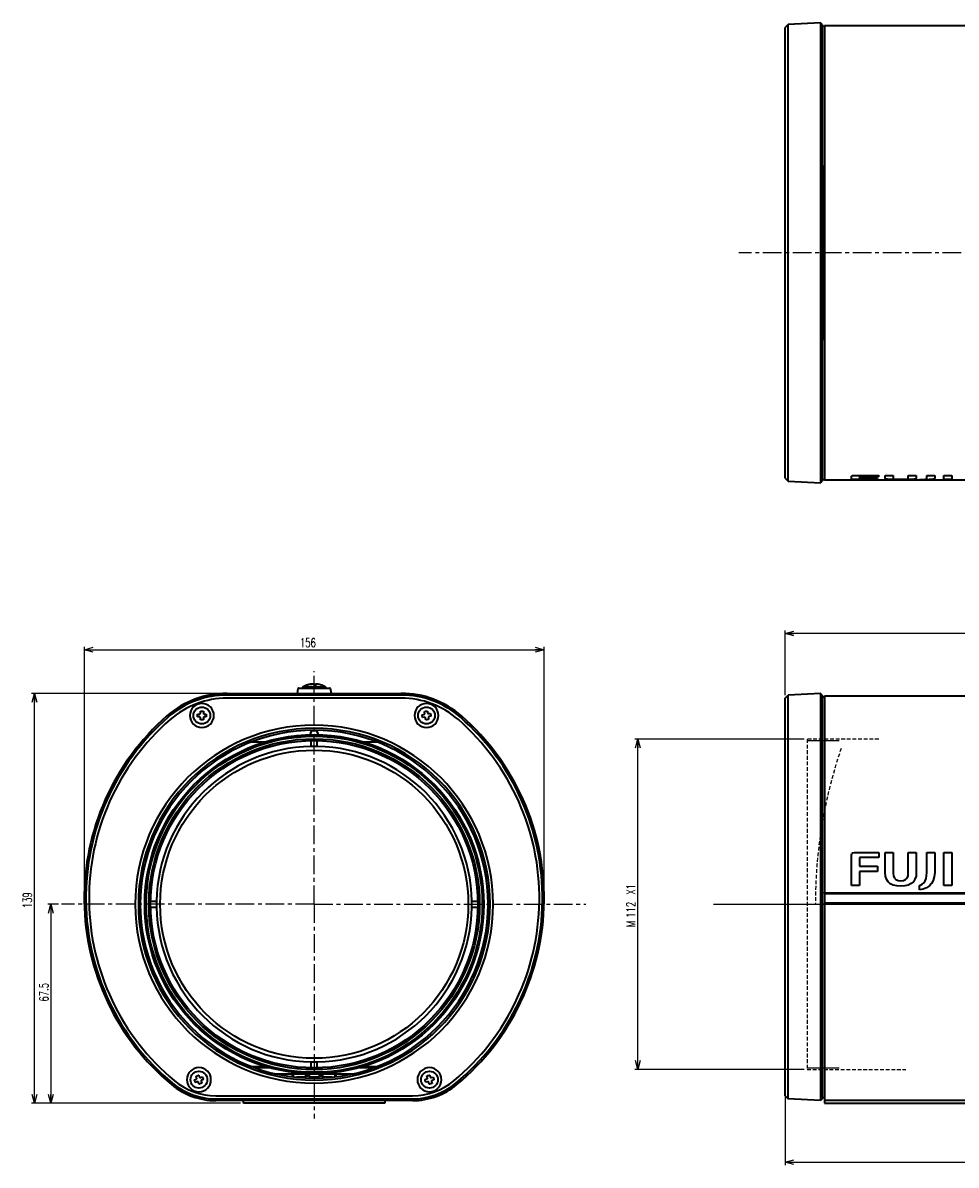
# Model space of a CAD drawing. Header units: millimetres. Extents: x -253 to 658, y -105 to 533.
# Tile 2 of 32: x -253 to 63, y 146 to 533. Entities that reach past the tile are written whole.
import ezdxf

# ---------------------------------------------------------------- set-up
doc = ezdxf.new("R2010")
doc.units = ezdxf.units.MM
doc.linetypes.add('CENTER', pattern=[10.16, 6.35, -1.27, 1.27, -1.27])
doc.linetypes.add('HIDDEN', pattern=[1.905, 1.27, -0.635])
doc.layers.add('1', color=7, linetype='Continuous')
doc.styles.add('SLDTEXTSTYLE0', font='TXT', dxfattribs={"width": 0.7, "bigfont": 'bigfont'})
doc.dimstyles.new('SLDDIMSTYLE0', dxfattribs={"dimtxt": 3, "dimasz": 3, "dimexe": 0, "dimexo": 0.0625, "dimgap": 0.75, "dimtad": 3, "dimdec": 4, "dimrnd": 1e-09, "dimzin": 12, "dimdsep": 46, "dimtxsty": 'SLDTEXTSTYLE0', "dimblk1": 'OPEN30', "dimblk2": 'OPEN30', "dimsah": 1, "dimcen": 0.09, "dimadec": 0, "dimazin": 3, "dimtfac": 1, "dimtofl": 0, "dimtmove": 0, "dimatfit": 3, "dimldrblk": 'OPEN30', "dimfxl": 1, "dimfrac": 2, "dimtolj": 1, "dimtzin": 12, "dimarcsym": 0})
doc.dimstyles.new('SLDDIMSTYLE1', dxfattribs={"dimtxt": 3, "dimasz": 3, "dimexe": 0, "dimexo": 0.0625, "dimgap": 0.75, "dimtad": 3, "dimdec": 0, "dimrnd": 1e-09, "dimzin": 12, "dimdsep": 46, "dimtxsty": 'SLDTEXTSTYLE0', "dimblk1": 'OPEN30', "dimblk2": 'OPEN30', "dimsah": 1, "dimcen": 0.09, "dimadec": 0, "dimazin": 3, "dimtfac": 1, "dimtofl": 0, "dimtmove": 0, "dimatfit": 3, "dimldrblk": 'OPEN30', "dimfxl": 1, "dimfrac": 2, "dimtolj": 1, "dimtzin": 12, "dimarcsym": 0})
doc.dimstyles.new('SLDDIMSTYLE2', dxfattribs={"dimtxt": 3, "dimasz": 3, "dimexe": 0, "dimexo": 0.0625, "dimgap": 0.75, "dimtad": 3, "dimdec": 1, "dimrnd": 1e-09, "dimzin": 12, "dimdsep": 46, "dimtxsty": 'SLDTEXTSTYLE0', "dimblk1": 'OPEN30', "dimblk2": 'OPEN30', "dimsah": 1, "dimcen": 0.09, "dimadec": 0, "dimazin": 3, "dimtfac": 1, "dimtofl": 0, "dimtmove": 0, "dimatfit": 3, "dimldrblk": 'OPEN30', "dimfxl": 1, "dimfrac": 2, "dimtolj": 1, "dimtzin": 12, "dimarcsym": 0})

# ---------------------------------------------------------------- blocks, each defined once
blk = doc.blocks.new('_Open30')
at = {"color": 0, "linetype": 'ByBlock', "lineweight": -2}
for p, q in [((-1, 0.267949), (0, 0)), ((0, 0), (-1, -0.267949)), ((0, 0), (-1, 0))]:
    blk.add_line(p, q, dxfattribs=at)
blk = doc.blocks.new('_D')
at = {"layer": '1'}
for p, q in [((-240.95, 234.24), (-244.56, 234.24)), ((-243.56, 234.24), (-243.56, 166.74)), ((-179.26, 166.74), (-244.56, 166.74))]:
    blk.add_line(p, q, dxfattribs=at)
at = {"layer": '1', "xscale": 3, "yscale": 3}
for p, rotation in [((-243.56, 234.24), 90), ((-243.56, 166.74), 270)]:
    blk.add_blockref('_Open30', p, dxfattribs=dict(at, rotation=rotation))
at = {"layer": '1', "insert": (-247.42, 201.24), "char_height": 3, "attachment_point": 1, "rotation": 90, "style": 'SLDTEXTSTYLE0'}
blk.add_mtext('67.5', dxfattribs=at)
blk = doc.blocks.new('_D_1')
at = {"layer": '1'}
for p, q in [((-232.22, 235.24), (-232.22, 321.56)), ((-76.28, 236.22), (-76.28, 321.56)), ((-232.22, 320.56), (-76.28, 320.56))]:
    blk.add_line(p, q, dxfattribs=at)
at = {"layer": '1', "xscale": 3, "yscale": 3, "rotation": 180}
blk.add_blockref('_Open30', (-232.22, 320.56), dxfattribs=at)
at = {"layer": '1', "xscale": 3, "yscale": 3}
blk.add_blockref('_Open30', (-76.28, 320.56), dxfattribs=at)
at = {"layer": '1', "insert": (-159.1, 324.43), "char_height": 3, "attachment_point": 1, "style": 'SLDTEXTSTYLE0'}
blk.add_mtext('156', dxfattribs=at)
blk = doc.blocks.new('_D_2')
at = {"layer": '1'}
for p, q in [((-184.8, 305.75), (-250.17, 305.75)), ((-249.17, 166.74), (-249.17, 305.75)), ((-179.26, 166.74), (-250.17, 166.74))]:
    blk.add_line(p, q, dxfattribs=at)
at = {"layer": '1', "xscale": 3, "yscale": 3}
for p, rotation in [((-249.17, 305.75, -196.31), 90), ((-249.17, 166.74, -196.31), 270)]:
    blk.add_blockref('_Open30', p, dxfattribs=dict(at, rotation=rotation))
at = {"layer": '1', "insert": (-253.04, 232.89), "char_height": 3, "attachment_point": 1, "rotation": 90, "style": 'SLDTEXTSTYLE0'}
blk.add_mtext('139', dxfattribs=at)
blk = doc.blocks.new('SW_CENTERMARKSYMBOL_0')
at = {"layer": '1', "color": 0}
for q in [(-2.5, 0), (0, 2.5), (0, -2.5), (2.5, 0)]:
    blk.add_line((0, 0), q, dxfattribs=at)
blk = doc.blocks.new('_D_3')
at = {"layer": '1'}
for p, q in [((11.94, 290.24), (-45.5, 290.24)), ((-44.5, 178.24), (-44.5, 290.24)), ((11.94, 178.24), (-45.5, 178.24))]:
    blk.add_line(p, q, dxfattribs=at)
at = {"layer": '1', "xscale": 3, "yscale": 3}
for p, rotation in [((-44.5, 290.24), 90), ((-44.5, 178.24), 270)]:
    blk.add_blockref('_Open30', p, dxfattribs=dict(at, rotation=rotation))
at = {"layer": '1', "char_height": 3, "attachment_point": 1, "rotation": 90, "style": 'SLDTEXTSTYLE0'}
for s, insert in [('X1', (-48.37, 237.45)), ('112', (-48.37, 229.67)), ('M', (-48.37, 226.45))]:
    blk.add_mtext(s, dxfattribs=dict(at, insert=insert))
blk = doc.blocks.new('_D_4')
at = {"layer": '1'}
for p, q in [((220.46, 213.11), (220.46, 145.76)), ((5.46, 173.36), (5.46, 145.76)), ((5.46, 146.76), (220.46, 146.76))]:
    blk.add_line(p, q, dxfattribs=at)
at = {"layer": '1', "xscale": 3, "yscale": 3, "rotation": 180}
blk.add_blockref('_Open30', (5.46, 146.76), dxfattribs=at)
at = {"layer": '1', "xscale": 3, "yscale": 3}
blk.add_blockref('_Open30', (220.46, 146.76), dxfattribs=at)
at = {"layer": '1', "insert": (105.67, 150.62), "char_height": 3, "attachment_point": 1, "style": 'SLDTEXTSTYLE0'}
blk.add_mtext('215', dxfattribs=at)
blk = doc.blocks.new('_D_6')
at = {"layer": '1'}
for p, q in [((5.46, 305.13), (5.46, 327.05)), ((455.01, 326.05), (5.46, 326.05)), ((455.01, 287.02), (455.01, 327.05))]:
    blk.add_line(p, q, dxfattribs=at)
at = {"layer": '1', "xscale": 3, "yscale": 3}
for p, rotation in [((5.46, 326.05, -5.13), 180), ((455.01, 326.05, -5.13), 360)]:
    blk.add_blockref('_Open30', p, dxfattribs=dict(at, rotation=rotation))
at = {"layer": '1', "insert": (209.64, 329.92), "char_height": 3, "attachment_point": 1, "style": 'SLDTEXTSTYLE0'}
blk.add_mtext('449.6', dxfattribs=at)

msp = doc.modelspace()

# ---------------------------------------------------------------- linework, layer by layer
at = {"color": 7, "linetype": 'Continuous', "lineweight": 35}
for p, q in [((6.46296, 532.55757), (5.46433, 531.50523)), ((5.46433, 504.0142), (5.46433, 531.50523)), ((17.45477, 533.13362), (6.46296, 532.55757)), ((6.46296, 504.70738), (6.46296, 532.55757)), ((18.06433, 532.52407), (17.45477, 533.13362)), ((17.45477, 533.13362), (17.45477, 505.08684)), ((18.06433, 532.52407), (18.06433, 504.68532)), ((18.86433, 531.93214), (18.06433, 531.97407)), ((18.86433, 531.93214), (18.86433, 504.41604)), ((413.86533, 532.12407), (18.86533, 532.12407)), ((18.86533, 532.12407), (18.86533, 504.42183)), ((18.86533, 526.5814), (18.86433, 526.58145)), ((18.86533, 526.03816), (18.86433, 526.03817)), ((18.86533, 509.91704), (18.86433, 509.91704)), ((5.46433, 484.66043), (5.46433, 504.0142)), ((6.46296, 484.66043), (6.46296, 504.70738)), ((17.45477, 505.08684), (17.45477, 484.66043)), ((18.06433, 504.68532), (18.06433, 484.66043)), ((18.86433, 504.41604), (18.86433, 484.73291)), ((18.86533, 504.42183), (18.86533, 484.66043)), ((18.86533, 494.47407), (18.86433, 494.47407)), ((18.86433, 491.97407), (18.86533, 491.97407)), ((5.46433, 425.5877), (5.46433, 484.66043)), ((6.46296, 425.5877), (6.46296, 484.66043)), ((17.45477, 484.66043), (17.45477, 425.5877)), ((18.06433, 484.66043), (18.06433, 425.5877)), ((18.86433, 425.51523), (18.86433, 484.73291)), ((18.86533, 484.66043), (18.86533, 425.5877)), ((18.86533, 464.12409), (18.86433, 464.12407)), ((18.86533, 446.12405), (18.86433, 446.12407)), ((5.46433, 406.23394), (5.46433, 425.5877)), ((6.46296, 405.54075), (6.46296, 425.5877)), ((17.45477, 425.5877), (17.45477, 405.1613)), ((18.06433, 425.5877), (18.06433, 405.56282)), ((18.86433, 425.51523), (18.86433, 405.8321)), ((18.86533, 425.5877), (18.86533, 405.8263)), ((18.86533, 418.27407), (18.86433, 418.27407)), ((18.86433, 415.77407), (18.86533, 415.77407)), ((5.46433, 378.7429), (5.46433, 406.23394)), ((6.46296, 377.69057), (6.46296, 405.54075)), ((17.45477, 405.1613), (17.45477, 377.11451)), ((18.06433, 405.56282), (18.06433, 377.72407)), ((18.86433, 405.8321), (18.86433, 378.31599)), ((18.86533, 405.8263), (18.86533, 378.15015)), ((18.86433, 400.33109), (18.86533, 400.3311)), ((18.86433, 384.20997), (18.86533, 384.20997)), ((18.86433, 383.66668), (18.86533, 383.66674)), ((28.95477, 379.63312), (37.20977, 379.63312)), ((37.20977, 379.63312), (37.20977, 379.30835)), ((39.397, 379.63312), (42.11339, 379.63312)), ((39.397, 378.60311), (39.397, 379.63312)), ((42.11339, 379.63312), (42.11339, 378.57281)), ((47.22866, 379.63312), (49.98033, 379.63312)), ((47.22866, 378.57281), (47.22866, 379.63312)), ((49.98033, 379.63312), (49.98033, 378.60311)), ((53.50811, 379.63312), (56.2245, 379.63312)), ((53.50811, 378.59927), (53.50811, 379.63312)), ((56.2245, 379.63312), (56.2245, 378.59927)), ((59.25838, 379.63312), (61.97478, 379.63312)), ((59.25838, 378.24319), (59.25838, 379.63312)), ((61.97478, 379.63312), (61.97478, 378.24319)), ((5.46433, 378.7429), (6.46296, 377.69057)), ((6.46296, 377.69057), (17.45477, 377.11451)), ((17.45477, 377.11451), (18.06433, 377.72407)), ((18.06433, 378.27407), (18.86433, 378.31599)), ((18.86533, 378.15005), (18.86533, 378.15015)), ((18.86533, 378.15005), (413.86533, 378.15005)), ((28.00227, 378.24319), (28.00227, 379.45921)), ((28.00227, 378.34333), (30.71866, 378.34333)), ((30.71866, 378.24319), (28.00227, 378.24319)), ((30.71866, 379.40984), (37.20977, 379.40984)), ((30.71866, 379.30835), (30.71866, 379.40984)), ((30.71866, 379.30835), (30.71866, 378.85272)), ((37.20977, 379.30835), (30.71866, 379.30835)), ((30.71866, 378.85272), (36.857, 378.85272)), ((30.71866, 378.73504), (36.857, 378.73504)), ((30.71866, 378.6344), (30.71866, 378.73504)), ((30.71866, 378.6344), (30.71866, 378.24319)), ((36.857, 378.6344), (30.71866, 378.6344)), ((36.857, 378.85272), (36.857, 378.6344)), ((39.50283, 378.47461), (39.50283, 378.57505)), ((39.85561, 378.38292), (39.85561, 378.48324)), ((40.38477, 378.31959), (40.38477, 378.41983)), ((41.16088, 378.27577), (41.16088, 378.37596)), ((42.14866, 378.24899), (42.14866, 378.34915)), ((43.31283, 378.23566), (43.31283, 378.33579)), ((44.68866, 378.23017), (44.68866, 378.3303)), ((46.0645, 378.23566), (46.0645, 378.33579)), ((47.26394, 378.24899), (47.26394, 378.34915)), ((48.21644, 378.27794), (48.21644, 378.37813)), ((48.99255, 378.31959), (48.99255, 378.41983)), ((49.52172, 378.38292), (49.52172, 378.48324)), ((49.8745, 378.47461), (49.8745, 378.57505)), ((51.03867, 378.17389), (51.03867, 378.24319)), ((52.30866, 378.18428), (52.30866, 378.28269)), ((53.47283, 378.20325), (53.47283, 378.30335)), ((54.42533, 378.23381), (54.42533, 378.33395)), ((55.16616, 378.28012), (55.16616, 378.38031)), ((55.73061, 378.35014), (55.73061, 378.45042)), ((56.08338, 378.45197), (56.08338, 378.55237)), ((59.25838, 378.34333), (61.97478, 378.34333)), ((61.97478, 378.24319), (59.25838, 378.24319)), ((-159.79011, 307.37983), (-160.0804, 305.75423)), ((-159.59323, 307.54467), (-157.17728, 307.54467)), ((-158.26067, 307.84467), (-158.26067, 307.54467)), ((-150.26067, 307.84467), (-158.26067, 307.84467)), ((-157.17728, 307.54467), (-148.92812, 307.54467)), ((-153.65603, 308.83587), (-153.65603, 308.56175)), ((-150.26067, 307.54467), (-150.26067, 307.84467)), ((-148.44095, 305.75423), (-148.73124, 307.37983)), ((-183.79704, 305.75423), (-124.72431, 305.75423)), ((-124.72431, 305.17817), (-183.79704, 305.17817)), ((-124.72431, 304.12583), (-183.79704, 304.12583)), ((5.46433, 304.12583), (6.46296, 305.17817)), ((5.46433, 296.85088), (5.46433, 304.12583)), ((17.45477, 305.75423), (6.46296, 305.17817)), ((6.46296, 297.64265), (6.46296, 305.17817)), ((17.45477, 305.75423), (17.45477, 298.07607)), ((18.06433, 305.14467), (17.45477, 305.75423)), ((18.06433, 305.14467), (18.06433, 297.61745)), ((18.06433, 304.59467), (18.86433, 304.55274)), ((18.86433, 304.55274), (18.86433, 297.12984)), ((413.86533, 304.74467), (18.86533, 304.74467)), ((18.86533, 304.74467), (18.86533, 297.31649)), ((-193.81068, 298.74467), (-193.16067, 298.74467)), ((-191.56067, 298.74467), (-190.91067, 298.74467)), ((-117.67161, 298.50844), (-117.02983, 298.6115)), ((-115.45007, 298.86519), (-114.80829, 298.96825)), ((-115.36364, 298.88916), (-115.38438, 298.914)), ((18.86533, 301.70514), (18.86433, 301.70514)), ((18.86433, 301.22958), (18.86533, 301.22956)), ((18.86433, 299.97757), (18.86533, 299.97761)), ((18.86433, 299.6842), (18.86533, 299.6842)), ((18.86533, 299.49467), (18.86433, 299.49467)), ((-193.16067, 297.74467), (-193.81068, 297.74467)), ((-190.91067, 297.74467), (-191.56067, 297.74467)), ((-116.87128, 297.62415), (-117.51306, 297.52109)), ((-116.95921, 297.60205), (-116.93829, 297.57688)), ((-114.64974, 297.9809), (-115.29152, 297.87784)), ((5.46433, 174.35629), (5.46433, 296.85088)), ((6.46296, 173.54777), (6.46296, 297.64265)), ((17.45477, 298.07607), (17.45477, 173.10518)), ((18.06433, 297.61745), (18.06433, 173.57351)), ((18.86433, 297.12984), (18.86433, 174.07713)), ((18.86433, 296.99467), (18.86533, 296.99467)), ((18.86533, 296.81849), (18.86433, 296.8186)), ((18.86533, 297.31649), (18.86533, 238.30228)), ((-155.51067, 291.99467), (-155.51067, 291.73108)), ((-153.01067, 291.73108), (-153.01067, 291.99467)), ((-171.03118, 289.24467), (-175.61467, 289.24467)), ((-155.26067, 287.73532), (-155.26067, 289.73566)), ((-153.26067, 287.73532), (-153.26067, 289.73566)), ((-132.90641, 289.24467), (-137.49016, 289.24467)), ((18.86533, 288.10706), (18.86433, 288.10706)), ((28.42561, 251.71774), (28.95477, 251.82356)), ((28.95477, 251.82356), (37.20977, 251.82356)), ((37.20977, 251.82356), (37.20977, 250.05968)), ((39.397, 251.82356), (42.11339, 251.82356)), ((39.397, 245.05023), (39.397, 251.82356)), ((42.11339, 251.82356), (42.11339, 244.76801)), ((47.22866, 251.82356), (49.98033, 251.82356)), ((47.22866, 244.76801), (47.22866, 251.82356)), ((49.98033, 251.82356), (49.98033, 245.05023)), ((53.50811, 251.82356), (56.2245, 251.82356)), ((53.50811, 245.01496), (53.50811, 251.82356)), ((56.2245, 251.82356), (56.2245, 245.01496)), ((59.25838, 251.82356), (61.97478, 251.82356)), ((59.25838, 240.6405), (59.25838, 251.82356)), ((61.97478, 251.82356), (61.97478, 240.6405)), ((28.00227, 250.90635), (28.10811, 251.40023)), ((28.00227, 240.6405), (28.00227, 250.90635)), ((28.10811, 251.40023), (28.42561, 251.71774)), ((30.71866, 250.05968), (30.71866, 247.09633)), ((37.20977, 250.05968), (30.71866, 250.05968)), ((30.71866, 247.09633), (36.857, 247.09633)), ((30.71866, 245.33244), (30.71866, 240.6405)), ((36.857, 245.33244), (30.71866, 245.33244)), ((36.857, 247.09633), (36.857, 245.33244)), ((39.50283, 243.78024), (39.397, 245.05023)), ((42.11339, 244.76801), (42.21922, 243.8155)), ((47.15811, 243.8155), (47.22866, 244.76801)), ((49.98033, 245.05023), (49.8745, 243.78024)), ((53.43755, 243.88606), (53.50811, 245.01496)), ((56.2245, 245.01496), (56.08338, 243.53329)), ((30.71866, 240.6405), (28.00227, 240.6405)), ((39.85561, 242.7219), (39.50283, 243.78024)), ((40.38477, 241.87523), (39.85561, 242.7219)), ((41.16088, 241.20496), (40.38477, 241.87523)), ((42.14866, 240.74633), (41.16088, 241.20496)), ((43.31283, 240.49941), (42.14866, 240.74633)), ((42.21922, 243.8155), (42.53672, 243.07468)), ((42.53672, 243.07468), (43.06589, 242.58078)), ((43.06589, 242.58078), (43.77144, 242.29856)), ((44.68866, 240.39356), (43.31283, 240.49941)), ((43.77144, 242.29856), (44.72394, 242.228)), ((46.0645, 240.49941), (44.68866, 240.39356)), ((44.72394, 242.228), (45.64116, 242.29856)), ((45.64116, 242.29856), (46.34672, 242.58078)), ((47.26394, 240.74633), (46.0645, 240.49941)), ((46.34672, 242.58078), (46.84061, 243.07468)), ((46.84061, 243.07468), (47.15811, 243.8155)), ((48.21644, 241.24023), (47.26394, 240.74633)), ((48.99255, 241.87523), (48.21644, 241.24023)), ((49.52172, 242.7219), (48.99255, 241.87523)), ((49.8745, 243.78024), (49.52172, 242.7219)), ((51.03867, 240.6405), (51.92061, 240.99328)), ((51.03867, 239.0883), (51.03867, 240.6405)), ((51.92061, 240.99328), (52.55561, 241.52245)), ((52.55561, 241.52245), (53.01422, 242.15744)), ((53.01422, 242.15744), (53.29644, 242.93356)), ((53.29644, 242.93356), (53.43755, 243.88606)), ((54.42533, 240.46412), (53.47283, 239.82912)), ((55.16616, 241.2755), (54.42533, 240.46412)), ((55.73061, 242.29856), (55.16616, 241.2755)), ((56.08338, 243.53329), (55.73061, 242.29856)), ((61.97478, 240.6405), (59.25838, 240.6405)), ((18.86533, 237.99467), (18.86533, 238.30228)), ((413.86533, 237.99467), (18.86533, 237.99467)), ((18.86533, 237.99467), (18.86533, 237.74467)), ((18.86533, 237.74467), (18.86533, 234.74467)), ((413.86533, 237.74467), (18.86533, 237.74467)), ((52.30866, 239.37051), (51.03867, 239.0883)), ((53.47283, 239.82912), (52.30866, 239.37051)), ((-209.75166, 235.24467), (-207.75133, 235.24467)), ((-209.75166, 233.24467), (-207.75133, 233.24467)), ((-100.77002, 235.24467), (-98.76968, 235.24467)), ((-100.77002, 233.24467), (-98.76968, 233.24467)), ((18.86533, 234.74467), (413.86533, 234.74467)), ((18.86533, 234.74467), (18.86533, 234.49467)), ((18.86533, 234.18707), (18.86533, 234.49467)), ((18.86533, 234.49467), (413.86533, 234.49467)), ((18.86533, 234.18707), (18.86533, 171.88722)), ((18.86433, 188.55177), (18.86533, 188.55177)), ((-175.61473, 179.24467), (-171.03118, 179.24467)), ((-169.29397, 178.74467), (-174.27931, 178.74467)), ((-155.26067, 178.75368), (-155.26067, 180.75402)), ((-153.26067, 178.75368), (-153.26067, 180.75402)), ((-134.24177, 178.74467), (-139.22738, 178.74467)), ((-137.49016, 179.24467), (-132.90635, 179.24467)), ((-194.89268, 174.67078), (-194.28911, 174.91203)), ((-192.80339, 175.50588), (-192.19982, 175.74713)), ((-191.82867, 174.81856), (-192.43224, 174.57731)), ((-192.35051, 174.5709), (-192.3458, 174.60093)), ((-167.47989, 176.74467), (-161.76067, 176.74467)), ((-161.76067, 176.74467), (-161.76067, 175.72331)), ((-161.76067, 176.74467), (-146.76067, 176.74467)), ((-161.41067, 176.74467), (-161.41067, 175.67952)), ((-157.54448, 175.54467), (-160.20288, 175.54467)), ((-158.26067, 175.38042), (-158.26067, 175.54467)), ((-157.21067, 175.54467), (-157.54448, 175.54467)), ((-157.11067, 175.64467), (-157.11067, 176.74467)), ((-157.11067, 176.09743), (-156.01067, 176.09743)), ((-156.01067, 176.74467), (-156.01067, 175.94467)), ((-155.81067, 175.74467), (-154.81362, 175.74467)), ((-154.98619, 175.74467), (-154.98619, 175.24912)), ((-154.81362, 175.74467), (-152.71067, 175.74467)), ((-154.66067, 175.74467), (-154.66067, 175.24602)), ((-154.2975, 175.24467), (-154.22358, 175.24467)), ((-153.86067, 175.24601), (-153.86067, 175.74467)), ((-153.53516, 175.24912), (-153.53516, 175.74467)), ((-152.51067, 175.94467), (-152.51067, 176.74467)), ((-152.51067, 176.09743), (-151.41067, 176.09743)), ((-151.41067, 176.74467), (-151.41067, 175.64467)), ((-148.3182, 175.54467), (-151.31067, 175.54467)), ((-150.26067, 175.54467), (-150.26067, 175.3804)), ((-147.11067, 175.67949), (-147.11067, 176.74467)), ((-146.76067, 175.72328), (-146.76067, 176.74467)), ((-146.76067, 176.74467), (-141.04119, 176.74467)), ((-116.6929, 174.81391), (-116.06947, 174.99785)), ((-114.53487, 175.45062), (-113.91144, 175.63456)), ((-113.62845, 174.67544), (-114.25188, 174.4915)), ((5.46433, 169.26351), (5.46433, 174.35629)), ((18.86421, 176.41192), (18.86533, 176.41207)), ((18.86433, 176.41205), (18.86533, 176.41217)), ((18.86533, 175.99467), (18.86433, 175.99467)), ((-193.91795, 173.98346), (-194.52153, 173.74221)), ((-193.99845, 173.94226), (-193.96921, 173.91986)), ((-115.78648, 174.03872), (-116.40991, 173.85478)), ((6.46296, 168.21117), (6.46296, 173.54777)), ((17.45477, 173.10518), (17.45477, 167.63512)), ((18.06433, 173.57351), (18.06433, 168.24467)), ((18.86433, 174.07713), (18.86433, 168.7866)), ((18.86433, 173.49467), (18.86533, 173.49467)), ((18.86533, 171.88722), (18.86533, 167.74467)), ((-187.57994, 169.26351), (-120.94141, 169.26351)), ((-187.57994, 168.21117), (-120.94141, 168.21117)), ((-120.94141, 167.63512), (-187.57994, 167.63512)), ((-178.26067, 166.74467), (-178.26067, 167.63512)), ((-130.26067, 166.74467), (-178.26067, 166.74467)), ((-130.26067, 167.63512), (-130.26067, 166.74467)), ((5.46433, 169.26351), (6.46296, 168.21117)), ((17.45477, 167.63512), (6.46296, 168.21117)), ((18.06433, 168.24467), (17.45477, 167.63512)), ((18.06433, 168.74467), (18.86433, 168.7866)), ((18.86533, 167.74467), (413.86533, 167.74467)), ((18.86533, 167.74467), (18.86533, 166.74467)), ((18.86533, 166.74467), (413.86533, 166.74467))]:
    msp.add_line(p, q, dxfattribs=at)
at = {"color": 7, "linetype": 'Continuous', "lineweight": 35, "flags": 128}
for points in [[(-192.86067, 299.04467), (-192.86067, 299.12718), (-192.86067, 299.20938), (-192.86067, 299.29125), (-192.86067, 299.37277), (-192.86067, 299.45389), (-192.86067, 299.53461), (-192.86067, 299.61488), (-192.86068, 299.69467)], [(-191.86067, 299.69467), (-191.86067, 299.61487), (-191.86067, 299.5346), (-191.86067, 299.45389), (-191.86067, 299.37277), (-191.86067, 299.29125), (-191.86067, 299.20938), (-191.86067, 299.12718), (-191.86067, 299.04467)], [(-116.78119, 298.95528), (-116.79427, 299.03674), (-116.80731, 299.1179), (-116.82029, 299.19874), (-116.83321, 299.27922), (-116.84608, 299.35932), (-116.85887, 299.43901), (-116.8716, 299.51827), (-116.88425, 299.59706)], [(-115.8969, 299.75561), (-115.88425, 299.67682), (-115.87152, 299.59756), (-115.85872, 299.51787), (-115.84586, 299.43777), (-115.83294, 299.35729), (-115.81996, 299.27645), (-115.80692, 299.19529), (-115.79384, 299.11383)], [(-192.86067, 296.79467), (-192.86067, 296.87447), (-192.86067, 296.95474), (-192.86067, 297.03545), (-192.86067, 297.11658), (-192.86067, 297.19809), (-192.86067, 297.27996), (-192.86067, 297.36216), (-192.86067, 297.44467)], [(-191.86067, 297.44467), (-191.86067, 297.36217), (-191.86067, 297.27996), (-191.86067, 297.19809), (-191.86067, 297.11658), (-191.86067, 297.03545), (-191.86067, 296.95474), (-191.86067, 296.87447), (-191.86067, 296.79467)], [(-116.42445, 296.73373), (-116.4371, 296.81252), (-116.44983, 296.89178), (-116.46262, 296.97147), (-116.47549, 297.05157), (-116.48841, 297.13205), (-116.50139, 297.21289), (-116.51443, 297.29405), (-116.52751, 297.37551)], [(-115.54016, 297.53407), (-115.52708, 297.4526), (-115.51404, 297.37144), (-115.50106, 297.2906), (-115.48814, 297.21012), (-115.47527, 297.13002), (-115.46248, 297.05033), (-115.44975, 296.97108), (-115.4371, 296.89229)], [(-194.12188, 175.30195), (-194.15251, 175.37856), (-194.18302, 175.4549), (-194.2134, 175.53092), (-194.24366, 175.60661), (-194.27377, 175.68194), (-194.30372, 175.75689), (-194.33352, 175.83143), (-194.36313, 175.90553)], [(-193.43456, 176.27668), (-193.40494, 176.20258), (-193.37515, 176.12804), (-193.3452, 176.0531), (-193.31509, 175.97777), (-193.28483, 175.90207), (-193.25444, 175.82605), (-193.22393, 175.74972), (-193.19331, 175.67311)], [(-115.86662, 175.37048), (-115.88997, 175.44961), (-115.91323, 175.52846), (-115.9364, 175.60698), (-115.95947, 175.68516), (-115.98243, 175.76297), (-116.00527, 175.84039), (-116.02798, 175.91738), (-116.05056, 175.99391)], [(-115.09144, 176.2769), (-115.06886, 176.20036), (-115.04614, 176.12337), (-115.0233, 176.04596), (-115.00034, 175.96815), (-114.97728, 175.88997), (-114.95411, 175.81144), (-114.93085, 175.7326), (-114.9075, 175.65346)], [(-193.28679, 173.21266), (-193.3164, 173.28676), (-193.3462, 173.3613), (-193.37615, 173.43625), (-193.40626, 173.51158), (-193.43652, 173.58727), (-193.4669, 173.66329), (-193.49741, 173.73962), (-193.52804, 173.81624)], [(-192.59947, 174.18739), (-192.56884, 174.11078), (-192.53833, 174.03445), (-192.50795, 173.95842), (-192.47769, 173.88273), (-192.44758, 173.8074), (-192.41762, 173.73245), (-192.38783, 173.65792), (-192.35821, 173.58382)], [(-115.22991, 173.21245), (-115.25249, 173.28898), (-115.27521, 173.36597), (-115.29805, 173.44338), (-115.321, 173.5212), (-115.34407, 173.59938), (-115.36724, 173.6779), (-115.3905, 173.75675), (-115.41385, 173.83588)], [(-114.45473, 174.11886), (-114.43138, 174.03973), (-114.40812, 173.96089), (-114.38495, 173.88236), (-114.36188, 173.80418), (-114.33892, 173.72637), (-114.31608, 173.64895), (-114.29337, 173.57197), (-114.27078, 173.49543)]]:
    msp.add_lwpolyline(points, dxfattribs=at)
at = {"color": 7, "linetype": 'Continuous', "lineweight": 35}
for centre, radius in [((-192.36067, 298.24467), 2.85), ((-116.16067, 298.24467), 2.85), ((-154.26067, 234.24467), 57.5), ((-154.26067, 234.24467), 57), ((-154.26067, 234.24467), 56.1), ((-154.26067, 234.24467), 55.5), ((-154.26067, 234.24467), 52.25), ((-193.36067, 174.74467), 2.85), ((-115.16067, 174.74467), 2.85)]:
    msp.add_circle(centre, radius, dxfattribs=at)
for centre, radius, start, end in [((-159.59323, 307.34467), 0.2, 90, 169.8753283), ((-154.26067, 300.91647), 8, 105.385701, 120), ((-154.33294, 301.17894), 7.72776, 98.7953415, 107.4007376), ((-156.56857, 308.28605), 0.27745, 74.2345384, 105.7654616), ((-154.18217, 301.17894), 7.72776, 98.7953415, 107.4007376), ((-155.09496, 308.04448), 1.02013, 29.9033454, 49.124182), ((-153.48616, 308.10364), 0.93631, 130.4793451, 145.8120372), ((-153.81781, 301.18784), 7.37569, 86.9469543, 93.0530457), ((-154.30929, 308.04448), 1.02013, 29.9033454, 49.124182), ((-154.18841, 301.17894), 7.72776, 72.5992624, 81.2046585), ((-154.26067, 300.91647), 8, 60, 74.614299), ((-148.92812, 307.34467), 0.2, 10.1246717, 90), ((-183.79704, 274.74467), 31.00956, 90, 131.2018204), ((-183.79704, 274.74467), 30.4335, 90, 131.2018204), ((-183.79704, 274.74467), 29.38116, 90, 131.2018204), ((-192.36067, 298.24467), 4.08898, 0, 180), ((-124.72431, 274.74467), 31.00956, 48.7981796, 90), ((-124.72431, 274.74467), 30.4335, 48.7981796, 90), ((-124.72431, 274.74467), 29.38116, 48.7981796, 90), ((-116.16067, 298.24467), 4.08898, 0, 180), ((-150.09067, 236.24467), 82.17956, 131.2018204, 230.2024973), ((-150.09067, 236.24467), 81.6035, 131.2018204, 230.2024973), ((-150.09067, 236.24467), 80.55116, 131.2018204, 230.2024973), ((-154.26054, 234.24466), 60.70226, 0, 180), ((-192.36067, 298.24467), 4.08898, 180, 0), ((-116.16067, 298.24467), 4.08898, 180, 0), ((-158.43067, 236.24467), 80.55116, 309.7975027, 48.7981796), ((-158.43067, 236.24467), 81.6035, 309.7975027, 48.7981796), ((-158.43067, 236.24467), 82.17956, 309.7975027, 48.7981796), ((-154.26054, 234.24466), 59.64993, 0, 180), ((-154.26054, 234.24466), 59, 0, 180), ((-154.26067, 291.74467), 1.4, 90, 180.6975311), ((-154.26067, 291.99467), 1.25, 147.5882456, 180), ((-154.26067, 291.74467), 1.4, 359.3024689, 90), ((-154.26067, 291.99467), 1.25, 0, 32.4117544), ((-154.26067, 234.24467), 53.5, 91.0710115, 178.9289885), ((-154.26067, 234.24467), 53.5, 88.9289885, 91.0710115), ((-154.26067, 234.24467), 53.5, 1.0710115, 88.9289885), ((-154.26054, 234.24466), 60.70226, 180, 0), ((-154.26054, 234.24466), 59.64993, 180, 0), ((-154.26054, 234.24466), 59, 180, 0), ((-154.26067, 234.24467), 53.5, 178.9289885, 181.0710115), ((-154.26067, 234.24467), 53.5, 181.0710115, 268.9289885), ((-154.26067, 234.24467), 53.5, 271.0710115, 358.9289885), ((-154.26067, 234.24467), 53.5, 358.9289885, 1.0710115), ((-193.36067, 174.74467), 4.08898, 0, 180), ((-154.26067, 234.24467), 53.5, 268.9289885, 271.0710115), ((-115.16067, 174.74467), 4.08898, 0, 180), ((-187.57994, 191.24467), 21.98116, 230.2024973, 270), ((-193.36067, 174.74467), 4.08898, 180, 0), ((-157.21067, 175.64467), 0.1, 270, 0), ((-155.81067, 175.94467), 0.2, 180, 270), ((-152.71067, 175.94467), 0.2, 270, 360), ((-151.31067, 175.64467), 0.1, 180, 270), ((-120.94141, 191.24467), 21.98116, 270, 309.7975027), ((-115.16067, 174.74467), 4.08898, 180, 0), ((-187.57994, 191.24467), 23.60956, 230.2024973, 270), ((-187.57994, 191.24467), 23.0335, 230.2024973, 270), ((-120.94141, 191.24467), 23.0335, 270, 309.7975027), ((-120.94141, 191.24467), 23.60956, 270, 309.7975027)]:
    msp.add_arc(centre, radius, start, end, dxfattribs=at)
for centre, major_axis, ratio, start_param, end_param in [((-48.94286, 459.29407), (405.86651, 0), 0.199991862, 4.904188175, 4.905516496), ((24.86041, 459.29407), (0, 81.17), 0.214290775, 3.323218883, 3.32940866), ((12.95294, 459.29407), (0, 81.17), 0.999974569, 3.32940866, 3.333391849), ((40.1308, 459.29407), (0, 81.07), 0.083334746, 3.032761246, 3.048506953), ((40.1308, 459.29407), (0, 81.17), 0.083334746, 3.032895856, 3.048621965), ((42.01468, 459.29407), (0, 81.07), 0.333333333, 3.048506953, 3.061610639), ((42.01468, 459.29407), (0, 81.17), 0.333333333, 3.048621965, 3.061709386), ((43.90384, 459.29407), (0, 81.07), 0.624993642, 3.061610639, 3.072083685), ((43.90384, 459.29407), (0, 81.17), 0.624993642, 3.061709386, 3.072169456), ((46.90448, 459.29407), (93.87221, 0), 0.863620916, 4.642880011, 4.651165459), ((46.90448, 459.29407), (93.988, 0), 0.863620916, 4.642965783, 4.65124098), ((51.8442, 459.29407), (174.60594, 0), 0.464302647, 4.651165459, 4.656832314), ((51.8442, 459.29407), (174.82132, 0), 0.464302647, 4.65124098, 4.656900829), ((43.06041, 459.29407), (0, 81.17), 0.111108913, 3.036392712, 3.048185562), ((63.37224, 459.29407), (382.21327, 0), 0.21210671, 4.656832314, 4.659882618), ((63.37224, 459.29407), (382.68473, 0), 0.21210671, 4.656900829, 4.659947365), ((45.4639, 459.29407), (0, 81.17), 0.428577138, 3.048185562, 3.057348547), ((49.85446, 459.29407), (86.96634, 0), 0.933349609, 4.628144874, 4.634249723), ((58.9064, 459.29407), (202.9281, 0), 0.399993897, 4.634249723, 4.637736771), ((98.61541, 459.29407), (1053.73891, 0), 0.076935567, 4.659882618, 4.661190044), ((98.61541, 459.29407), (1055.03869, 0), 0.076935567, 4.659947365, 4.661253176), ((125.49392, 459.29407), (1095.72688, 0), 0.074078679, 4.637736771, 4.638608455), ((-9.23808, 459.29407), (1053.73891, 0), 0.076935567, 4.763587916, 4.764895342), ((-9.23808, 459.29407), (1055.03869, 0), 0.076935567, 4.763524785, 4.764830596), ((-33.05483, 459.29407), (1055.14808, 0), 0.076927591, 4.786169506, 4.78704119), ((30.5062, 459.29407), (202.9281, 0), 0.399993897, 4.78704119, 4.790528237), ((25.39719, 459.29407), (393.79622, 0), 0.205867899, 4.764895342, 4.767945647), ((25.39719, 459.29407), (394.28197, 0), 0.205867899, 4.764830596, 4.767877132), ((40.01075, 459.29407), (0, 81.17), 0.999978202, 3.219731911, 3.22583676), ((43.91342, 459.29407), (0, 81.17), 0.428577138, 3.22583676, 3.234999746), ((46.59729, 459.29407), (0, 81.17), 0.074075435, 3.234999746, 3.246792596), ((38.58233, 459.29407), (156.34638, 0), 0.518528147, 4.767945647, 4.77404837), ((38.58233, 459.29407), (156.53924, 0), 0.518528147, 4.767877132, 4.77397231), ((42.1107, 459.29407), (99.08643, 0), 0.818174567, 4.77404837, 4.781897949), ((42.1107, 459.29407), (99.20866, 0), 0.818174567, 4.77397231, 4.781812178), ((45.47349, 459.29407), (0, 81.07), 0.624993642, 3.211101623, 3.221574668), ((45.47349, 459.29407), (0, 81.17), 0.624993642, 3.211015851, 3.221475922), ((47.36264, 459.29407), (0, 81.07), 0.333333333, 3.221574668, 3.234678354), ((47.36264, 459.29407), (0, 81.17), 0.333333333, 3.221475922, 3.234563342), ((49.24654, 459.29407), (0, 81.07), 0.083332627, 3.234678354, 3.250424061), ((49.24654, 459.29407), (0, 81.17), 0.083332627, 3.234563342, 3.250289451), ((40.04908, 459.29407), (202.925, 0), 0.4, 4.766571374, 4.770924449), ((38.24219, 459.29407), (365.26964, 0), 0.222219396, 4.747429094, 4.750908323), ((46.22231, 459.29407), (97.40334, 0), 0.833338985, 4.770924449, 4.777456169), ((44.37375, 459.29407), (205.7952, 0), 0.393935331, 4.750955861, 4.756617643), ((44.37375, 459.29407), (206.04905, 0), 0.393935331, 4.750908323, 4.756563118), ((48.74384, 459.29407), (0, 81.17), 0.722228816, 3.206659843, 3.21450155), ((50.86412, 459.29407), (0, 81.17), 0.363635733, 3.21450155, 3.22409213), ((52.30551, 459.29407), (0, 81.17), 0.148145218, 3.22409213, 3.235872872), ((52.95994, 459.29407), (0, 81.17), 0.062503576, 3.235872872, 3.249852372), ((48.09613, 459.29407), (121.60569, 0), 0.666662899, 4.756617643, 4.764459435), ((48.09613, 459.29407), (121.75569, 0), 0.666662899, 4.756563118, 4.764395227), ((50.57276, 459.29407), (0, 81.07), 0.913050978, 3.193663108, 3.203687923), ((50.57276, 459.29407), (0, 81.17), 0.913050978, 3.193598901, 3.203611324), ((52.39057, 459.29407), (0, 81.07), 0.551716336, 3.203687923, 3.216337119), ((52.39057, 459.29407), (0, 81.17), 0.551716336, 3.203611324, 3.216244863), ((54.00092, 459.29407), (0, 81.07), 0.285714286, 3.216337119, 3.231619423), ((54.00092, 459.29407), (0, 81.17), 0.285714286, 3.216244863, 3.231508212), ((55.38922, 459.29407), (0, 81.07), 0.095239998, 3.231619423, 3.249986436), ((55.38922, 459.29407), (0, 81.17), 0.095239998, 3.231508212, 3.249852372)]:
    msp.add_ellipse(centre, major_axis=major_axis, ratio=ratio, start_param=start_param, end_param=end_param, dxfattribs=at)
for points, knots in [([(-155.51455, 308.81584), (-155.42849, 308.82811), (-155.25633, 308.85265), (-155.05586, 308.86652), (-154.94075, 308.86895), (-154.92178, 308.86178), (-154.92137, 308.86162)], [0, 0, 0, 0, 0.332160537, 0.664504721, 0.992812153, 1, 1, 1, 1]), ([(-154.42736, 308.81584), (-154.45249, 308.82799), (-154.50276, 308.85231), (-154.68037, 308.86788), (-154.90946, 308.86509), (-155.14936, 308.8462), (-155.29984, 308.82489), (-155.36379, 308.81584)], [0, 0, 0, 0, 0.212833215, 0.425784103, 0.636148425, 0.84536852, 1, 1, 1, 1]), ([(-154.09399, 308.81584), (-154.06855, 308.82786), (-154.01766, 308.85191), (-153.8629, 308.86764), (-153.73071, 308.8643), (-153.67752, 308.86296)], [0, 0, 0, 0, 0.373955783, 0.748118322, 1, 1, 1, 1]), ([(-153.00679, 308.81584), (-153.09231, 308.82799), (-153.26338, 308.85231), (-153.47203, 308.86788), (-153.6115, 308.86509), (-153.66728, 308.8462), (-153.64933, 308.82489), (-153.6417, 308.81584)], [0, 0, 0, 0, 0.212833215, 0.425784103, 0.636148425, 0.84536852, 1, 1, 1, 1]), ([(-193.81068, 298.24467), (-193.81068, 298.29008), (-193.81068, 298.38089), (-193.81068, 298.5478), (-193.81068, 298.66883), (-193.81068, 298.74467)], [0, 0, 0, 0, 0.271850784, 0.543701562, 1, 1, 1, 1]), ([(-193.16067, 298.74467), (-193.12757, 298.74784), (-193.06135, 298.75419), (-192.97214, 298.80447), (-192.9047, 298.87839), (-192.86663, 298.96283), (-192.86248, 299.01985), (-192.86067, 299.04467)], [0, 0, 0, 0, 0.212169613, 0.424502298, 0.633260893, 0.840405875, 1, 1, 1, 1]), ([(-192.86068, 299.69467), (-192.72765, 299.69467), (-192.49495, 299.69467), (-192.16042, 299.69467), (-191.96075, 299.69467), (-191.86067, 299.69467)], [0, 0, 0, 0, 0.399621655, 0.699083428, 1, 1, 1, 1]), ([(-191.86067, 299.04467), (-191.8575, 299.01157), (-191.85115, 298.94535), (-191.80087, 298.85614), (-191.72695, 298.7887), (-191.64252, 298.75063), (-191.58549, 298.74648), (-191.56067, 298.74467)], [0, 0, 0, 0, 0.2121696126, 0.4245022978, 0.6332608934, 0.8404058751, 1, 1, 1, 1]), ([(-190.91067, 298.74467), (-190.91067, 298.69952), (-190.91067, 298.60922), (-190.91067, 298.44253), (-190.91067, 298.32089), (-190.91067, 298.24467)], [0, 0, 0, 0, 0.271849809, 0.543699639, 1, 1, 1, 1]), ([(-117.59233, 298.01477), (-117.59953, 298.0596), (-117.61393, 298.14927), (-117.6404, 298.31406), (-117.65958, 298.43356), (-117.67161, 298.50844)], [0, 0, 0, 0, 0.271850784, 0.543701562, 1, 1, 1, 1]), ([(-117.02983, 298.6115), (-116.99765, 298.61988), (-116.93327, 298.63665), (-116.85317, 298.70044), (-116.7983, 298.78412), (-116.7741, 298.87352), (-116.77904, 298.93049), (-116.78119, 298.95528)], [0, 0, 0, 0, 0.212169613, 0.424502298, 0.633260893, 0.840405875, 1, 1, 1, 1]), ([(-116.88425, 299.59706), (-116.75291, 299.61815), (-116.52316, 299.65504), (-116.19285, 299.70808), (-115.99571, 299.73974), (-115.8969, 299.75561)], [0, 0, 0, 0, 0.399621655, 0.699083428, 1, 1, 1, 1]), ([(-115.79384, 299.11383), (-115.78546, 299.08165), (-115.76869, 299.01727), (-115.7049, 298.93716), (-115.62122, 298.8823), (-115.53182, 298.8581), (-115.47486, 298.86304), (-115.45007, 298.86519)], [0, 0, 0, 0, 0.212169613, 0.424502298, 0.633260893, 0.840405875, 1, 1, 1, 1]), ([(-114.80829, 298.96825), (-114.80113, 298.92367), (-114.78682, 298.83451), (-114.76039, 298.66992), (-114.7411, 298.54983), (-114.72902, 298.47457)], [0, 0, 0, 0, 0.271849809, 0.543699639, 1, 1, 1, 1]), ([(-114.72902, 298.47457), (-114.72182, 298.42974), (-114.70742, 298.34008), (-114.68095, 298.17528), (-114.66176, 298.05578), (-114.64974, 297.9809)], [0, 0, 0, 0, 0.271850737, 0.543701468, 1, 1, 1, 1]), ([(-193.81068, 297.74467), (-193.81068, 297.78982), (-193.81068, 297.88013), (-193.81068, 298.04682), (-193.81068, 298.16845), (-193.81068, 298.24467)], [0, 0, 0, 0, 0.271849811, 0.543699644, 1, 1, 1, 1]), ([(-192.86067, 297.44467), (-192.86385, 297.47777), (-192.8702, 297.544), (-192.92048, 297.6332), (-192.9944, 297.70064), (-193.07883, 297.73871), (-193.13586, 297.74286), (-193.16067, 297.74467)], [0, 0, 0, 0, 0.2121696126, 0.4245022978, 0.6332608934, 0.8404058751, 1, 1, 1, 1]), ([(-191.86067, 296.79467), (-191.99369, 296.79467), (-192.2264, 296.79467), (-192.56093, 296.79467), (-192.7606, 296.79467), (-192.86067, 296.79467)], [0, 0, 0, 0, 0.399621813, 0.699083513, 1, 1, 1, 1]), ([(-191.56067, 297.74467), (-191.59377, 297.7415), (-191.66, 297.73515), (-191.74921, 297.68487), (-191.81665, 297.61095), (-191.85471, 297.52652), (-191.85887, 297.46949), (-191.86067, 297.44467)], [0, 0, 0, 0, 0.2121696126, 0.4245022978, 0.6332608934, 0.8404058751, 1, 1, 1, 1]), ([(-190.91067, 298.24467), (-190.91067, 298.19926), (-190.91067, 298.10845), (-190.91067, 297.94154), (-190.91067, 297.82052), (-190.91067, 297.74467)], [0, 0, 0, 0, 0.271850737, 0.543701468, 1, 1, 1, 1]), ([(-117.51306, 297.52109), (-117.52022, 297.56568), (-117.53453, 297.65484), (-117.56096, 297.81942), (-117.58025, 297.93951), (-117.59233, 298.01477)], [0, 0, 0, 0, 0.271849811, 0.543699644, 1, 1, 1, 1]), ([(-116.52751, 297.37551), (-116.53589, 297.40769), (-116.55266, 297.47207), (-116.61645, 297.55218), (-116.70012, 297.60704), (-116.78952, 297.63125), (-116.84649, 297.6263), (-116.87128, 297.62415)], [0, 0, 0, 0, 0.212169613, 0.424502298, 0.633260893, 0.840405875, 1, 1, 1, 1]), ([(-115.4371, 296.89229), (-115.56844, 296.8712), (-115.79819, 296.8343), (-116.1285, 296.78126), (-116.32564, 296.7496), (-116.42445, 296.73373)], [0, 0, 0, 0, 0.399621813, 0.699083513, 1, 1, 1, 1]), ([(-115.29152, 297.87784), (-115.3237, 297.86946), (-115.38808, 297.85269), (-115.46818, 297.7889), (-115.52305, 297.70522), (-115.54725, 297.61582), (-115.54231, 297.55886), (-115.54016, 297.53407)], [0, 0, 0, 0, 0.212169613, 0.424502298, 0.633260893, 0.840405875, 1, 1, 1, 1]), ([(-194.7071, 174.2065), (-194.72396, 174.24866), (-194.75766, 174.33299), (-194.81961, 174.48797), (-194.86453, 174.60036), (-194.89268, 174.67078)], [0, 0, 0, 0, 0.271850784, 0.543701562, 1, 1, 1, 1]), ([(-194.36313, 175.90553), (-194.23962, 175.9549), (-194.02354, 176.04126), (-193.71289, 176.16543), (-193.52749, 176.23953), (-193.43456, 176.27668)], [0, 0, 0, 0, 0.399621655, 0.699083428, 1, 1, 1, 1]), ([(-194.28911, 174.91203), (-194.25955, 174.92727), (-194.20041, 174.95774), (-194.13624, 175.03754), (-194.10105, 175.13121), (-194.09704, 175.22374), (-194.11435, 175.27824), (-194.12188, 175.30195)], [0, 0, 0, 0, 0.212169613, 0.424502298, 0.633260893, 0.840405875, 1, 1, 1, 1]), ([(-193.19331, 175.67311), (-193.17808, 175.64355), (-193.14761, 175.58441), (-193.06781, 175.52024), (-192.97414, 175.48505), (-192.88161, 175.48104), (-192.82711, 175.49835), (-192.80339, 175.50588)], [0, 0, 0, 0, 0.2121696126, 0.4245022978, 0.6332608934, 0.8404058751, 1, 1, 1, 1]), ([(-192.43224, 174.57731), (-192.4618, 174.56208), (-192.52094, 174.5316), (-192.58511, 174.4518), (-192.6203, 174.35813), (-192.62431, 174.2656), (-192.607, 174.21111), (-192.59947, 174.18739)], [0, 0, 0, 0, 0.212169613, 0.424502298, 0.633260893, 0.840405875, 1, 1, 1, 1]), ([(-192.19982, 175.74713), (-192.18306, 175.7052), (-192.14955, 175.62135), (-192.08768, 175.46657), (-192.04254, 175.35362), (-192.01425, 175.28284)], [0, 0, 0, 0, 0.271849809, 0.543699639, 1, 1, 1, 1]), ([(-192.01425, 175.28284), (-191.99739, 175.24068), (-191.96369, 175.15636), (-191.90174, 175.00137), (-191.85682, 174.88898), (-191.82867, 174.81856)], [0, 0, 0, 0, 0.271850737, 0.543701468, 1, 1, 1, 1]), ([(-116.55141, 174.33434), (-116.56425, 174.3779), (-116.58995, 174.465), (-116.63719, 174.62508), (-116.67144, 174.74116), (-116.6929, 174.81391)], [0, 0, 0, 0, 0.271850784, 0.543701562, 1, 1, 1, 1]), ([(-116.40991, 173.85478), (-116.42269, 173.89809), (-116.44825, 173.9847), (-116.49542, 174.14458), (-116.52984, 174.26124), (-116.55141, 174.33434)], [0, 0, 0, 0, 0.271849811, 0.543699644, 1, 1, 1, 1]), ([(-116.06947, 174.99785), (-116.03862, 175.01026), (-115.9769, 175.03509), (-115.90556, 175.10856), (-115.8618, 175.19854), (-115.84918, 175.29029), (-115.86133, 175.34617), (-115.86662, 175.37048)], [0, 0, 0, 0, 0.212169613, 0.424502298, 0.633260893, 0.840405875, 1, 1, 1, 1]), ([(-116.05056, 175.99391), (-115.92298, 176.03156), (-115.69979, 176.09741), (-115.37893, 176.19207), (-115.18742, 176.24858), (-115.09144, 176.2769)], [0, 0, 0, 0, 0.399621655, 0.699083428, 1, 1, 1, 1]), ([(-114.9075, 175.65346), (-114.89509, 175.62261), (-114.87026, 175.56089), (-114.79679, 175.48956), (-114.70681, 175.4458), (-114.61505, 175.43318), (-114.55918, 175.44533), (-114.53487, 175.45062)], [0, 0, 0, 0, 0.2121696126, 0.4245022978, 0.6332608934, 0.8404058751, 1, 1, 1, 1]), ([(-114.25188, 174.4915), (-114.28273, 174.47909), (-114.34445, 174.45426), (-114.41579, 174.38079), (-114.45955, 174.2908), (-114.47217, 174.19905), (-114.46001, 174.14318), (-114.45473, 174.11886)], [0, 0, 0, 0, 0.212169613, 0.424502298, 0.633260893, 0.840405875, 1, 1, 1, 1]), ([(-113.91144, 175.63456), (-113.89866, 175.59125), (-113.8731, 175.50464), (-113.82593, 175.34476), (-113.79151, 175.2281), (-113.76994, 175.155)], [0, 0, 0, 0, 0.271849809, 0.543699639, 1, 1, 1, 1]), ([(-113.76994, 175.155), (-113.75709, 175.11145), (-113.7314, 175.02435), (-113.68416, 174.86426), (-113.64991, 174.74818), (-113.62845, 174.67544)], [0, 0, 0, 0, 0.271850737, 0.543701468, 1, 1, 1, 1]), ([(-194.52153, 173.74221), (-194.53828, 173.78414), (-194.5718, 173.86799), (-194.63367, 174.02278), (-194.67881, 174.13572), (-194.7071, 174.2065)], [0, 0, 0, 0, 0.271849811, 0.543699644, 1, 1, 1, 1]), ([(-193.52804, 173.81624), (-193.54327, 173.8458), (-193.57374, 173.90493), (-193.65354, 173.96911), (-193.74721, 174.00429), (-193.83974, 174.00831), (-193.89424, 173.991), (-193.91795, 173.98346)], [0, 0, 0, 0, 0.212169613, 0.424502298, 0.633260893, 0.840405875, 1, 1, 1, 1]), ([(-192.35821, 173.58382), (-192.48173, 173.53445), (-192.69781, 173.44808), (-193.00846, 173.32392), (-193.19386, 173.24981), (-193.28679, 173.21266)], [0, 0, 0, 0, 0.399621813, 0.699083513, 1, 1, 1, 1]), ([(-115.41385, 173.83588), (-115.42626, 173.86673), (-115.45109, 173.92845), (-115.52456, 173.99978), (-115.61454, 174.04355), (-115.7063, 174.05617), (-115.76217, 174.04401), (-115.78648, 174.03872)], [0, 0, 0, 0, 0.212169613, 0.424502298, 0.633260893, 0.840405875, 1, 1, 1, 1]), ([(-114.27078, 173.49543), (-114.39837, 173.45779), (-114.62156, 173.39194), (-114.94242, 173.29727), (-115.13393, 173.24077), (-115.22991, 173.21245)], [0, 0, 0, 0, 0.399621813, 0.699083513, 1, 1, 1, 1])]:
    msp.add_open_spline(points, degree=3, knots=knots, dxfattribs=at)
at = {"layer": '1', "linetype": 'CENTER'}
for p, q in [((136.36533, 455.12407), (-10.1809, 455.12407)), ((-154.26067, 234.24467), (-154.26067, 313.25779)), ((-154.26067, 234.24467), (-239.9529, 234.24467)), ((-154.26067, 234.24467), (-62.07352, 234.24467)), ((-154.26067, 234.24467), (-154.26067, 161.55608))]:
    msp.add_line(p, q, dxfattribs=at)
at = {"layer": '1', "linetype": 'HIDDEN'}
for p, q in [((37.22771, 290.24467), (12.93837, 290.24467)), ((12.93837, 290.24467), (12.93837, 178.24467)), ((12.93837, 178.24467), (46.39599, 178.24467))]:
    msp.add_line(p, q, dxfattribs=at)
at = {"layer": '1'}
for p, q in [((12.93837, 289.74467), (23.84549, 289.74467)), ((-232.2212, 234.24467), (-232.2212, 235.21599)), ((-76.27906, 234.24467), (-76.27906, 235.21599)), ((-18.80927, 234.24467), (490.95611, 234.24467)), ((12.93837, 178.74467), (23.84549, 178.74467))]:
    msp.add_line(p, q, dxfattribs=at)
at = {"layer": '1', "linetype": 'HIDDEN'}
msp.add_arc((179.68128, 234.24467), 163.9609, 161.1952217, 180, dxfattribs=at)

# ---------------------------------------------------------------- block references
at = {"layer": '1'}
msp.add_blockref('SW_CENTERMARKSYMBOL_0', (-154.26067, 234.24467), dxfattribs=at)

# ---------------------------------------------------------------- dimensions: what is measured, and where the dimension line sits
for base, p1, p2, dimstyle, picture, middle in [((5.46433, 326.05165), (455.01438, 286.0213), (5.46433, 304.12583), 'SLDDIMSTYLE2', '_D_6', (215.18868, 326.05165)), ((-76.27906, 320.56093), (-232.2212, 234.24467), (-76.27906, 235.21599), 'SLDDIMSTYLE1', '_D_1', (-155.21683, 320.56093)), ((220.46433, 146.7553), (5.46433, 174.35629), (220.46433, 214.11216), 'SLDDIMSTYLE0', '_D_4', (109.56163, 146.7553))]:
    dim = msp.add_linear_dim(base=base, p1=p1, p2=p2, dimstyle=dimstyle, dxfattribs=at)
    dim.commit()
    dim.dimension.update_dxf_attribs({"geometry": picture, "text_midpoint": middle, "dimtype": 160})
for base, p1, p2, dimstyle, picture, middle in [((-249.16905, 305.75423), (-178.26067, 166.74467), (-183.79704, 305.75423), 'SLDDIMSTYLE1', '_D_2', (-249.16905, 236.77932)), ((-243.55691, 166.74467), (-239.9529, 234.24467), (-178.26067, 166.74467), 'SLDDIMSTYLE0', '_D', (-243.55691, 205.4846))]:
    dim = msp.add_linear_dim(base=base, p1=p1, p2=p2, angle=90, dimstyle=dimstyle, dxfattribs=at)
    dim.commit()
    dim.dimension.update_dxf_attribs({"geometry": picture, "text_midpoint": middle, "dimtype": 160})
dim = msp.add_linear_dim(base=(-44.50238, 290.24467), p1=(12.93837, 178.24467), p2=(12.93837, 290.24467), angle=90, text='M<>X1', dimstyle='SLDDIMSTYLE0', dxfattribs=at)
dim.commit()
dim.dimension.update_dxf_attribs({"geometry": '_D_3', "text_midpoint": (-44.50238, 234.53267), "dimtype": 160})

doc.saveas('drawing.dxf')
